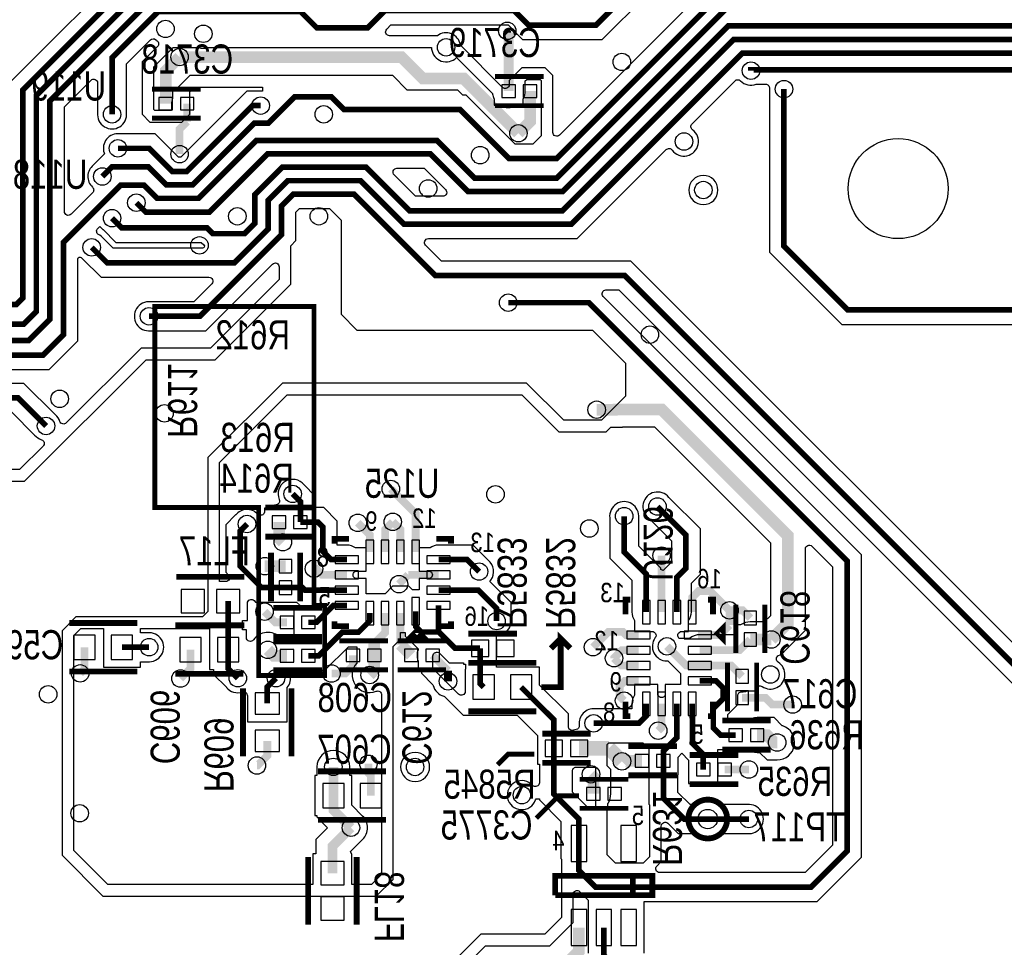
# Model space of a CAD drawing. Extents: x -394 to 5394, y -1015 to 6968.
# Tile 21 of 63: x 1723 to 2737, y 807 to 1762. Entities that reach past the tile are written whole.
import ezdxf

# ---------------------------------------------------------------- set-up
doc = ezdxf.new("R2010")
doc.units = 0
for name, color, linetype in [('BG_SILKSCREEN_BOTTOM', 132, 'CONTINUOUS'), ('ET_BOTTOM', 1, 'CONTINUOUS'), ('PG_SILKSCREEN_BOTTOM', 2, 'CONTINUOUS'), ('PIN_BOTTOM', 1, 'CONTINUOUS'), ('RD_SILKSCREEN_BOTTOM', 254, 'CONTINUOUS'), ('VC_BOTTOM', 1, 'CONTINUOUS')]:
    doc.layers.add(name, color=color, linetype=linetype)

msp = doc.modelspace()

# ---------------------------------------------------------------- linework, layer by layer
at = {"layer": 'BG_SILKSCREEN_BOTTOM'}
for points, const_width in [([(2016, 1467), (1862, 1467), (1862, 1260), (1969, 1260), (1969, 1087), (2037, 1087), (2037, 1159), (2026, 1159), (2026, 1467), (2016, 1467)], 5), ([(2260, 1075), (2280, 1075), (2280, 1125), (2290, 1115)], 6), ([(2280, 1125), (2270, 1115)], 6), ([(2253, 1006), (2226, 1006), (2215, 995)], 5), ([(2299, 963), (2278, 963), (2255, 940)], 5)]:
    msp.add_lwpolyline(points, dxfattribs=dict(at, const_width=const_width))
at = {"layer": 'ET_BOTTOM'}
msp.add_lwpolyline([(1843.8281, 1828.9002), (1711.0998, 1696.1719)], dxfattribs=at)
for points, const_width in [([(1850, 1814), (1726, 1690), (1726, 1475.8), (1719.2, 1469), (1701, 1469), (1694, 1476), (1644, 1476), (1636, 1468), (1603, 1468), (1553, 1518), (1543.9999, 1518), (1486, 1575.9999), (1486, 1684.3469), (1445.3469, 1725), (1425, 1725), (1401, 1749), (1327, 1749), (1319, 1741)], 5.8), ([(1818, 1665), (1818, 1723.3145), (1865.5855, 1770.9), (2012.1, 1770.9), (2028.9, 1754.1), (2081.1001, 1754.1), (2099.0001, 1772), (2232.0001, 1772), (2247.0001, 1757), (2316.6531, 1757), (2361.6531, 1802), (2544, 1802), (2553.8, 1811.8), (2568, 1811.8)], 5.8), ([(608, 1688), (939, 1688), (962, 1665), (1114, 1665), (1164, 1715), (1329, 1715), (1348, 1734), (1396, 1734), (1419, 1711), (1439.8307, 1711), (1472, 1678.8307), (1472, 1566.0001), (1537.0001, 1501), (1550, 1501), (1597, 1454), (1642, 1454), (1648, 1460), (1690, 1460), (1701, 1449), (1727.2, 1449), (1740, 1461.8), (1740, 1684.3469), (1855.4531, 1799.8)], 5.8), ([(1843, 1574), (1852.8288, 1564.1712), (1918.1712, 1564.1712), (1978.2982, 1624.2982), (2145.7019, 1624.2982), (2184.5001, 1585.5), (2281.9838, 1585.5), (2452.5838, 1756.1), (2852.1, 1756.1), (2857.31, 1761.31), (2922.31, 1761.31), (2953.37, 1792.37), (3362.4845, 1792.37), (3432, 1722.8545), (3432, 1557.2856), (3778.2856, 1211), (4321, 1211)], 5.8), ([(600, 1670), (932, 1670), (954, 1648), (1118, 1648), (1171, 1701), (1337, 1701), (1355.9, 1719.9), (1390.1, 1719.9), (1414, 1696), (1435.3145, 1696), (1458, 1673.3145), (1458, 1556), (1531, 1483), (1548, 1483), (1591, 1440), (1648, 1440), (1654, 1446), (1682, 1446), (1696, 1432), (1732, 1432), (1754, 1454), (1754, 1678.8307), (1859.8693, 1784.7)], 5.8), ([(2444.3145, 1788), (2275.7402, 1619.4257), (2227, 1619.4257), (2176.4257, 1670), (2057, 1670), (2044.1, 1682.9), (2005.9, 1682.9), (1979, 1656), (1964.5162, 1656), (1900.8162, 1592.3), (1874.0422, 1592.3), (1855.5134, 1610.8288), (1817.8288, 1610.8288), (1808, 1601)], 5.8), ([(2621, 1774), (2450.5162, 1774), (2275.8162, 1599.3), (2191.5, 1599.3), (2152.7018, 1638.0982), (1966.6144, 1638.0982), (1907.0162, 1578.5), (1864.5, 1578.5), (1851.1, 1591.9), (1826.5855, 1591.9), (1768, 1533.3145), (1768, 1438), (1747, 1417), (1690, 1417), (1678, 1429), (1657, 1429), (1654, 1426), (1585, 1426), (1546, 1465), (1525, 1465), (1450, 1540), (1417.6838, 1540), (1274.6838, 1683), (1202, 1683)], 5.8), ([(2225, 1751), (2226.4689, 1749.5311)], 10), ([(2225, 1751), (2225, 1749)], 8), ([(2226.4689, 1749.5311), (2226.4689, 1688.9848)], 10), ([(1818, 1558), (1828, 1548), (1916, 1548), (1921.9, 1542.1), (1954.4145, 1542.1), (1964.9, 1552.5855), (1964.9, 1582.0012), (1993.397, 1610.4982), (2079.5342, 1610.4982), (2124.3324, 1565.7), (2281.7, 1565.7), (2458, 1742), (2834, 1742), (2850.49, 1725.51), (2913.51, 1725.51), (2932.57, 1744.57), (3064.52, 1744.57), (3190.4, 1618.69)], 5.8), ([(3218.27, 1601.71), (3202.71, 1601.71), (3187.1, 1586.1), (3135.9001, 1586.1), (3037.1801, 1684.82), (2860.18, 1684.82), (2817, 1728), (2467, 1728), (2290.9, 1551.9), (2118.6162, 1551.9), (2073.818, 1596.6982), (1999.1132, 1596.6982), (1978.7, 1576.285), (1978.7, 1546.8693), (1943.9307, 1512.1), (1812.9, 1512.1), (1797, 1528)], 5.8), ([(1873.2555, 1676.0152), (1873.2555, 1709.7403), (1887.5152, 1724)], 12), ([(1887.5152, 1724), (2116, 1724), (2138, 1702), (2180, 1702), (2236.4848, 1645.5152)], 12), ([(2476, 1710), (2476, 1711), (2807.9, 1711), (2873, 1645.9), (2955.1, 1645.9), (2968, 1633)], 5.8), ([(2248.5161, 1688.9848), (2248.5161, 1657.5465), (2236.4848, 1645.5152)], 12), ([(2510, 1691), (2510, 1529.2856), (2575.7856, 1463.5), (2944.5, 1463.5), (2970.6987, 1489.6987), (3089.3013, 1489.6987), (3115, 1464), (3158, 1464)], 5.8), ([(1971, 1674), (1962.8297, 1674), (1894.9297, 1606.1), (1880.1007, 1606.1), (1856.2007, 1630), (1824, 1630)], 5.8), ([(1895.3027, 1657.5152), (1895.3027, 1676.0152)], 8), ([(1887.5152, 1624), (1887.5152, 1649.7277), (1895.3027, 1657.5152)], 8), ([(1856, 1457), (1908.3469, 1457), (1992.5, 1541.1531), (1992.5, 1570.5688), (2004.8294, 1582.8982), (2067.1018, 1582.8982), (2151, 1499), (2346, 1499), (2778.8982, 1066.1018), (3347.2706, 1066.1018), (3374, 1092.8312), (3374, 1183)], 5.8), ([(2226, 1471), (2309, 1471), (2575, 1205), (2575, 906), (2538, 869), (2316, 869), (2298.8239, 886.1761), (2298.8239, 913.9322)], 5.8), ([(1750, 1344), (1721, 1373), (1541.37, 1373), (1529.57, 1361.2), (1529.57, 1337.27)], 5.8), ([(2497.0764, 1124.0764), (2514, 1141), (2514, 1231), (2384, 1361), (2336.35, 1361), (2336.08, 1360.73), (2317.08, 1360.73)], 12), ([(2130.68, 1214.25), (2130.68, 1253.52), (2105.11, 1279.09)], 8), ([(2012, 1244.96), (2012, 1266), (2004, 1274)], 5.8), ([(2379.71, 1260.99), (2408.96, 1231.74), (2408.96, 1197.5), (2399.69, 1188.23), (2399.69, 1152.34)], 5.8), ([(1989.96, 1244.96), (1989.96, 1228.19), (1993.91, 1224.24)], 12), ([(2012, 1244.96), (2029.9, 1244.96), (2035.06, 1239.8), (2035.06, 1214.85), (2043.54, 1206.37), (2059.82, 1206.37)], 5.8), ([(2083.44, 1214.25), (2083.44, 1231.85), (2071.06, 1244.23)], 8), ([(2099.19, 1214.25), (2099.19, 1237.38), (2107.06, 1245.25)], 8), ([(2114.93, 1214.25), (2114.93, 1237.38), (2107.06, 1245.25)], 8), ([(2345.46, 1251.04), (2345.46, 1214.08), (2368.2, 1191.34), (2368.2, 1152.34)], 5.8), ([(1957, 1243), (1950, 1236), (1950, 1199.4947), (1971.9847, 1177.51), (1996.75, 1177.51)], 5.8), ([(2196, 1194), (2183.63, 1206.37), (2154.3, 1206.37)], 5.8), ([(2383.95, 1152.34), (2383.95, 1210.44)], 8), ([(1996.75, 1199.55), (1975.26, 1199.55)], 12), ([(2026, 1197), (2028.05, 1197), (2034.43, 1190.62), (2059.82, 1190.62)], 8), ([(2123.04, 1190.62), (2113.51, 1181.09)], 8), ([(2154.3, 1190.62), (2123.04, 1190.62)], 8), ([(1996.75, 1177.51), (2014.15, 1177.51), (2016.78, 1174.88), (2059.82, 1174.88)], 5.8), ([(2214, 1143), (2214, 1156), (2195.12, 1174.88), (2154.3, 1174.88)], 5.8), ([(2453.84, 1154.1), (2433.94, 1174), (2422, 1174), (2415.44, 1167.44), (2415.44, 1152.34)], 8), ([(1937.41, 1163.65), (1937.41, 1113.65)], 5.8), ([(1998.04, 1141.73), (1986.08, 1141.73), (1975.08, 1152.73)], 8), ([(2020.08, 1141.73), (2028.5, 1141.73), (2045.9, 1159.13), (2059.82, 1159.13)], 5.8), ([(2130.68, 1153.22), (2130.68, 1137.5587), (2136.48, 1131.7587), (2154.5398, 1131.7587)], 5.8), ([(2154.5398, 1131.7587), (2154.3, 1131.9985), (2154.3, 1159.13)], 5.8), ([(2453.84, 1138.84), (2453.84, 1154.1)], 8), ([(2453.84, 1154.1), (2467.3636, 1154.1), (2475.34, 1146.1236)], 8), ([(2083.44, 1151.25), (2083.44, 1143.25), (2071.7325, 1131.5425), (2055.1725, 1131.5425), (2030.86, 1107.23), (2020.08, 1107.23)], 5.8), ([(2114.93, 1118.84), (2114.93, 1151.25)], 8), ([(2313.26, 1116.09), (2329.21, 1132.04), (2343.9, 1132.04), (2347.22, 1128.72), (2360.32, 1128.72)], 8), ([(2421.35, 1128.72), (2443.72, 1128.72), (2453.84, 1138.84)], 8), ([(2197.0079, 1115), (2171.2985, 1115), (2154.5398, 1131.7587)], 5.8), ([(2423.32, 1112.97), (2464.2336, 1112.97), (2475.34, 1124.0764)], 8), ([(2475.34, 1124.0764), (2497.0764, 1124.0764)], 12), ([(1789.59, 1116.09), (1789.59, 1093.62), (1785.11, 1089.14)], 8), ([(1828.17, 1116.09), (1856.17, 1116.09)], 5.8), ([(1888.44, 1083.82), (1898.83, 1094.21), (1898.83, 1113.65)], 8), ([(1937.41, 1113.65), (1937.41, 1094.24), (1947.5, 1084.15)], 5.8), ([(1998.04, 1107.23), (1984.57, 1107.23), (1978.41, 1113.39)], 12), ([(2126.04, 1107.73), (2114.93, 1118.84)], 12), ([(2197.0079, 1115), (2197.0079, 1078.7008), (2200.7087, 1075)], 5.8), ([(2360.32, 1112.97), (2343.01, 1112.97), (2335.01, 1104.97), (2335.01, 1104.74)], 8), ([(2423.32, 1097.23), (2409.22, 1097.23), (2389.46, 1116.99)], 8), ([(2044, 1089), (2058, 1089), (2066.0364, 1097.0364), (2066.0364, 1107.73)], 8), ([(2088.0836, 1107.73), (2088.0836, 1092.2636), (2083.26, 1087.44)], 12), ([(2148.0836, 1107.73), (2164, 1091.8136)], 8), ([(2335.01, 1104.74), (2342.52, 1097.23), (2360.32, 1097.23)], 8), ([(2164, 1091.8136), (2164, 1081)], 8), ([(2423.32, 1097.23), (2455.7336, 1097.23), (2466.84, 1086.1236)], 8), ([(1977.85, 1058.15), (1977.85, 1075.13), (1986.87, 1084.15)], 5.8), ([(2345.3, 1061.13), (2340.78, 1065.65), (2340.78, 1076.26), (2346, 1081.48), (2360.32, 1081.48)], 8), ([(2239.2913, 1075), (2273.0079, 1041.2834), (2273.0079, 1012)], 5.8), ([(2460.34, 1025.6), (2444.76, 1025.6), (2437.26, 1033.1), (2437.26, 1052.9), (2447.5, 1063.14), (2447.5, 1073.97), (2439.99, 1081.48), (2423.32, 1081.48)], 5.8), ([(2466.84, 1064.0764), (2490.9236, 1064.0764), (2498, 1057), (2519, 1057)], 8), ([(2314, 1037.74), (2360.7, 1037.74), (2368.2, 1045.24), (2368.2, 1057.86)], 5.8), ([(2380.46, 1030.14), (2383.95, 1033.63), (2383.95, 1057.86)], 8), ([(2385.86, 999.1), (2385.86, 1009.01), (2399.69, 1022.84), (2399.69, 1057.86)], 5.8), ([(2415.44, 1057.86), (2415.44, 1044.19), (2415.69, 1043.94), (2415.69, 1017.62), (2415.44, 1017.37), (2415.44, 1017.26), (2426.82, 1005.88), (2426.82, 990.1)], 5.8), ([(2482.38, 1025.6), (2492.4, 1025.6), (2500, 1018), (2503, 1018)], 12), ([(1967.18, 994.24), (1967.85, 994.24), (1977.85, 1004.24), (1977.85, 1019.57)], 8), ([(2273.0079, 1012), (2273.0079, 964.9921), (2298.8239, 939.1761), (2298.8239, 913.9322)], 5.8), ([(2329.7214, 1012), (2298.9921, 1012)], 15), ([(2343.1669, 998.5545), (2329.7214, 1012)], 15), ([(2363.82, 999.1), (2343.7124, 999.1), (2343.1669, 998.5545)], 12), ([(2045.92, 963.32), (2045.92, 992.82)], 10), ([(2084.5, 963.32), (2084.5, 983.93), (2082, 986.43), (2082, 996)], 8), ([(2431.49, 939.1), (2407.2, 939.1), (2385.86, 960.44), (2385.86, 999.1)], 5.8), ([(2473.81, 990.1), (2448.86, 990.1)], 8), ([(2313.6687, 965.0777), (2313.6687, 982.7712), (2311.2198, 985.2201)], 12), ([(2045.92, 963.32), (2045.92, 948.28), (2064.01, 930.19)], 10), ([(2044.89, 883.25), (2044.89, 911.07), (2064.01, 930.19)], 10), ([(2473.84, 939.1), (2431.49, 939.1)], 5.8), ([(2298.8239, 827.3182), (2298.8239, 802.9247), (2286.2523, 790.3531)], 12), ([(2324.4144, 827.3182), (2324.4144, 798.8615), (2334.3118, 788.9641)], 5.8)]:
    msp.add_lwpolyline(points, dxfattribs=dict(at, const_width=const_width))
for points in [[(2272.0002, 1646.4146), (2272.0002, 1704.9706), (2263.9706, 1713.0002), (2240.0294, 1713.0002), (2226.9998, 1699.9706), (2226.9998, 1695.6279, -0.668177), (2220.1714, 1692.7995), (2176.8646, 1736.1062), (2176.7519, 1736.7181, 0.556764), (2152.9999, 1746.0002), (2103.7292, 1746.0002, -0.668175), (2100.9008, 1752.8286), (2105.172, 1757.0998), (2225.8282, 1757.0998), (2240.8282, 1742.0998), (2322.825, 1742.0998), (2367.825, 1787.0998), (2412.6854, 1787.0998, -0.668175), (2415.5138, 1780.2714), (2278.8286, 1643.5862, -0.668175)], [(1775.7286, 1562.1152, -0.668175), (1768.9002, 1564.9436), (1768.9002, 1672.6588), (1796.2714, 1700.03, -0.668175), (1803.0998, 1697.2016), (1803.0998, 1666.7326), (1803.088, 1666.6246, 1.114863), (1832.912, 1666.6246), (1832.9002, 1666.7326), (1832.9002, 1717.1426), (1857.4622, 1741.7047, -0.398876), (1862.9663, 1741.8496, 0.027702), (1864.2605, 1740.8087, -0.462938), (1864.7585, 1734.7293), (1848.9998, 1718.9706), (1848.9998, 1665.0294), (1857.0294, 1656.9998), (1889.9706, 1656.9998), (1898.0002, 1665.0294), (1898.0002, 1688.0294), (1902.9706, 1692.9998), (1972.8838, 1692.9998), (1972.8838, 1689.0134), (1970.8975, 1688.9998, 0.025427), (1969.3754, 1688.912), (1969.2674, 1688.9002), (1956.6578, 1688.9002), (1888.7578, 1621.0002), (1886.2726, 1621.0002), (1862.3726, 1644.9002), (1825.7326, 1644.9002), (1825.6246, 1644.912, 0.544401), (1809.7371, 1625.3552), (1810.1169, 1624.1889), (1798.6891, 1612.7612), (1798.6044, 1612.6931, 0.457085), (1797.7776, 1590.0224, -0.424683), (1797.8801, 1584.2666)], [(2209.6654, 1686.3346), (2209.7823, 1685.7348, 0.067751), (2211.2582, 1681.3927), (2211.4687, 1680.9709), (2211.4687, 1674.4846), (2217.5789, 1674.4846), (2218.0398, 1674.2214, 0.250965), (2234.0886, 1673.7879), (2234.5117, 1674), (2235, 1674), (2235.4846, 1674.4846), (2241.4691, 1674.4846), (2241.4691, 1680.9709), (2241.6796, 1681.3927, 0.116257), (2243.4691, 1688.9848), (2243.4691, 1699.4691), (2245, 1701), (2259, 1701), (2260, 1700), (2260, 1643), (2251.3259, 1634.3259), (2233.1719, 1634.3259), (2182.5976, 1684.9002), (2179.0998, 1684.9002), (2174, 1690), (2122, 1690), (2107, 1705), (1898, 1705), (1886, 1693), (1886, 1690.5154), (1880.3025, 1690.5154), (1880.3025, 1681.5933), (1880.1914, 1681.274, 0.08392), (1879.3025, 1676.0152), (1879.3025, 1669), (1862, 1669), (1861, 1670), (1861, 1714), (1881, 1734), (1906.603, 1734), (1906.9307, 1733.8823, 0.174095), (1917.0693, 1733.8823), (1917.397, 1734), (2146.8949, 1734), (2147.104, 1732.2353, 0.626348), (2172.6067, 1723.3933)], [(2130.5043, 1580.6002), (2108.5349, 1602.5696, -0.668175), (2111.3633, 1609.398), (2139.53, 1609.398), (2161.4994, 1587.4286, -0.668175), (2158.671, 1580.6002)], [(2442.0002, 1587, 1), (2411.9998, 1587, 1)], [(1911.0993, 1527.0002), (1819.0719, 1527.0002), (1808.7587, 1537.3133, 0.10077), (1804.181, 1541.1696, -0.500752), (1803.2675, 1547.5099), (1805.2928, 1549.5353), (1806.7487, 1548.0794), (1806.7878, 1548.0354, 0.041865), (1808.6044, 1546.3069), (1808.6891, 1546.2388), (1821.8281, 1533.0998), (1909.8281, 1533.0998), (1912.5135, 1530.4144, -0.668179)], [(2293.1139, 1030.5931, -0.50703), (2287.9081, 1034.4071), (2287.9081, 1047.4553), (2258.2915, 1077.0719), (2258.2915, 1095.5002), (2214.0081, 1095.5002), (2214.0081, 1127.895), (2215.7719, 1128.1048, 0.411322), (2228.912, 1144.6246), (2228.9002, 1144.7326), (2228.9002, 1162.1719), (2207.1971, 1183.875), (2208.187, 1185.2546, 0.398357), (2205.3956, 1205.6931), (2205.3109, 1205.7612), (2189.8019, 1221.2702), (2154.3, 1221.2702, 0.159967), (2145.4676, 1218.3702), (2134.2998, 1218.3702), (2134.2998, 1194.3698), (2145.4676, 1194.3698, 0.01208), (2146.0575, 1193.9572, -0.53635), (2146.0575, 1187.2928, 0.01208), (2145.4676, 1186.8802), (2134.2998, 1186.8802), (2134.2998, 1175.2202), (2127.3006, 1175.2202), (2123.6806, 1178.8402), (2106.7394, 1178.8402), (2099.1494, 1171.2502), (2079.8202, 1171.2502), (2079.8202, 1186.8802), (2068.6524, 1186.8802, 0.01208), (2068.0625, 1187.2928, -0.53635), (2068.0625, 1193.9572, 0.01208), (2068.6524, 1194.3698), (2079.8202, 1194.3698), (2079.8202, 1218.3702), (2068.6524, 1218.3702, 0.159967), (2059.82, 1221.2702), (2049.9602, 1221.2702), (2049.9602, 1245.9719), (2036.0719, 1259.8602), (2026.9002, 1259.8602), (2026.9002, 1272.1719), (2015.7612, 1283.3109), (2015.6931, 1283.3956, 0.868322), (1990.1574, 1268.2218, -0.485137), (1987.1013, 1262.7317, 0.110725), (1979.7875, 1259.8102), (1979.2766, 1259.4602), (1974.9598, 1259.4602), (1974.9598, 1254.9262), (1974.6598, 1254.4422, 0.007919), (1974.3672, 1253.9529, -0.504332), (1967.9755, 1253.2247, 0.457022), (1945.3069, 1252.3956), (1945.2388, 1252.3109), (1935.0998, 1242.1719), (1935.0998, 1193.3228), (1937.944, 1190.4786, -0.668175), (1935.1156, 1183.6502), (1928.7602, 1183.6502), (1928.7602, 1306.5194), (1998.3806, 1376.1398), (2239.8894, 1376.1398), (2278.1394, 1337.8898), (2326.9806, 1337.8898), (2331.8206, 1342.7298), (2343.5359, 1342.7298), (2343.8059, 1342.9998), (2376.5441, 1342.9998), (2495.9998, 1223.5441), (2495.9998, 1148.4559), (2489.6205, 1142.0766), (2475.34, 1142.0766, 0.139599), (2465.8578, 1139.3766), (2465.3738, 1139.0766), (2460.8398, 1139.0766), (2460.8398, 1134.7598), (2460.4898, 1134.2489, 0.072897), (2458.1952, 1129.5593), (2457.6061, 1128.9702), (2423.32, 1128.9702, 0.182674), (2412.7369, 1124.9702), (2402.1613, 1124.9702, 0.01981), (2401.4898, 1125.9504, -0.616895), (2404.6978, 1132.3398), (2411.6902, 1132.3398), (2411.6902, 1143.5076, 0.159967), (2414.5902, 1152.34), (2414.5902, 1182.0581), (2423.8602, 1191.3281), (2423.8602, 1237.9119), (2391.4712, 1270.3009), (2391.4031, 1270.3856, 1.118809), (2370.3967, 1249.2313), (2394.0598, 1225.5681), (2394.0598, 1203.6719), (2385.5694, 1195.1815), (2383.1002, 1196.2043), (2383.1002, 1197.5119), (2360.3602, 1220.2519), (2360.3602, 1249.3074), (2360.372, 1249.4154, 1.114863), (2330.548, 1249.4154), (2330.5598, 1249.3074), (2330.5598, 1207.9081), (2353.2998, 1185.1681), (2353.2998, 1152.34, 0.159967), (2356.1998, 1143.5076), (2356.1998, 1132.3398), (2374.2222, 1132.3398, -0.616895), (2377.4302, 1125.9504, 0.617489), (2389.4859, 1101.9898), (2390.3163, 1101.9913), (2403.3198, 1088.9878), (2403.3198, 1077.8602), (2387.6898, 1077.8602), (2387.6898, 1066.6924, 0.01208), (2387.2772, 1066.1025, -0.53635), (2380.6128, 1066.1025, 0.01208), (2380.2002, 1066.6924), (2380.2002, 1077.8602), (2356.1998, 1077.8602), (2356.1998, 1066.6924, 0.159967), (2353.2998, 1057.86), (2353.2998, 1052.6402), (2315.7326, 1052.6402), (2315.6246, 1052.652, 0.487396), (2299.1358, 1035.725, -0.405886), (2295.8222, 1031.2408, 0.035746)], [(1581.2202, 1242.8223, -0.527545), (1574.7304, 1244.04, 0.027449), (1573.9861, 1245.5078, -0.577539), (1577.449, 1251.5098), (1578.6819, 1251.5098), (1592.2719, 1265.0998), (1602.2674, 1265.0998), (1602.3754, 1265.088, 0.747691), (1613.4556, 1291.6446, -0.706227), (1615.9771, 1298.7498), (1631.8219, 1298.7498), (1671.3133, 1338.2413, 0.287126), (1676.6468, 1353.2367, -0.479448), (1680.5526, 1358.0998), (1714.8281, 1358.0998), (1738.2413, 1334.6867, 0.147045), (1745.3251, 1329.7469, -0.559111), (1746.9069, 1323.1177), (1722.7894, 1299.0002), (1657.0294, 1299.0002), (1618.9998, 1260.9706), (1618.9998, 1254.6046, -0.6807), (1612.0757, 1251.8752, 0.458854), (1589.3513, 1250.9533)], [(2381.9575, 883.9002, -0.668177), (2379.1291, 890.7286), (2383.641, 895.2406), (2383.641, 931.9301, -0.668175), (2390.4694, 934.7585), (2401.0281, 924.1998), (2421.3909, 924.1998, 0.30696), (2441.5891, 924.1998), (2472.1074, 924.1998), (2472.2154, 924.188, 1.114863), (2472.2154, 954.012), (2472.1074, 954.0002), (2441.5891, 954.0002, 0.298383), (2421.8641, 954.3102), (2421.3743, 954.0002), (2413.3719, 954.0002), (2400.7602, 966.6119), (2400.7602, 984.5998), (2400.8602, 984.5998), (2400.8602, 1002.9381), (2404.775, 1006.8529), (2411.8198, 999.8081), (2411.8198, 975.5998), (2423.3837, 975.5998), (2423.5974, 975.5525, 0.109435), (2430.0426, 975.5525), (2430.2563, 975.5998), (2441.8202, 975.5998), (2441.8202, 1004.6002), (2441.7202, 1004.6002), (2441.7202, 1010.6998), (2460.34, 1010.6998, 0.054555), (2463.5626, 1011.0525), (2463.7763, 1011.0998), (2471.7146, 1011.0998, 0.159887), (2482.38, 1007.5998), (2484.9441, 1007.5998), (2492.5441, 999.9998), (2503, 999.9998, 0.851277), (2508.6734, 1035.0827), (2508.2242, 1035.2319), (2499.8559, 1043.6002), (2482.38, 1043.6002, 0.159887), (2471.7146, 1040.1002), (2463.7763, 1040.1002), (2463.5626, 1040.1475, 0.054555), (2460.34, 1040.5002), (2452.1602, 1040.5002), (2452.1602, 1046.7281), (2462.4002, 1056.9681), (2462.4002, 1066.1282, -0.420676), (2466.4882, 1070.1273, 0.089459), (2472.0988, 1071.0123), (2472.4181, 1071.1234), (2481.3402, 1071.1234), (2481.3402, 1072.2718, -0.601614), (2487.5843, 1075.583, 1.015362), (2504.0331, 1100.6679, -0.596057), (2504.5209, 1107.6878, 0.089996), (2509.8045, 1111.3483), (2532.0002, 1133.5441), (2532.0002, 1217.2709, -0.668175), (2538.8286, 1220.0993), (2560.0998, 1198.8281), (2560.0998, 912.1719), (2531.8281, 883.9002)], [(1956.4102, 1126.0397), (1956.4102, 1134.1502), (1952.3102, 1134.1502), (1952.3102, 1143.6498), (1957.4102, 1143.6498), (1957.4102, 1161.3556, -0.668175), (1964.2386, 1164.184), (1965.8128, 1162.6098), (1982.2498, 1162.6098), (1982.2498, 1162.5098), (2008.0781, 1162.5098), (2010.9435, 1159.6444, -0.668179), (2009.5293, 1156.2302), (2005.0798, 1156.2302), (2005.0798, 1129.0192, -0.455425), (2000.5271, 1125.0575, 0.034668), (1998.04, 1125.2302), (1992.0259, 1125.2302), (1991.1381, 1126.1181, 0.465785), (1963.6829, 1123.7398, -0.732573)], [(1813.4806, 871.6902), (1778.4602, 906.7106), (1778.4602, 1128.0194), (1785.7806, 1135.3398), (1809.1698, 1135.3398), (1809.1698, 1095.5898), (1847.1702, 1095.5898), (1847.1702, 1101.1898), (1854.4374, 1101.1898), (1854.5454, 1101.178, 1.114863), (1854.5454, 1131.002), (1854.4374, 1130.9902), (1847.1702, 1130.9902), (1847.1702, 1135.3398), (1918.4098, 1135.3398), (1918.4098, 1093.1498), (1922.5098, 1093.1498), (1922.5098, 1088.0681), (1935.7388, 1074.8391), (1935.8069, 1074.7544, 0.311222), (1952.1183, 1069.8784, -0.509151), (1957.3498, 1066.0727), (1957.3498, 1039.1498), (1998.3502, 1039.1498), (1998.3502, 1074.4954, 0.235712), (2001.4864, 1087.5217, -0.400683), (2002.8957, 1089.8971, 0.090505), (2008.7054, 1092.7298), (2016.6437, 1092.7298), (2016.8574, 1092.6825, 0.054555), (2020.08, 1092.3298), (2037.0319, 1092.3298), (2061.3444, 1116.6423), (2070.0834, 1116.6423), (2070.0834, 1099.7031, 0.801339), (2089.9689, 1070.7368, -0.53106), (2095.4598, 1067.025), (2095.4598, 881.9606), (2085.1894, 871.6902), (2064.8902, 871.6902), (2064.8902, 903.2502), (2064.6041, 903.2502), (2063.5813, 905.7194), (2076.031, 918.169, 0.414214), (2076.031, 942.211), (2064.9202, 953.3217), (2064.9202, 983.8202), (2062.9202, 983.8202), (2062.9202, 992.82, 1), (2028.9198, 992.82), (2028.9198, 983.8202), (2026.9198, 983.8202), (2026.9198, 942.8198), (2028.9198, 942.8198), (2028.9198, 941.2383), (2039.9681, 930.19), (2027.8898, 918.1117), (2027.8898, 903.2502), (2024.8898, 903.2502), (2024.8898, 871.6902)], [(2181.7085, 1070.6292, -0.668177), (2174.8801, 1067.8008), (2148.5102, 1094.1706), (2148.5102, 1107.0594, -0.668175), (2155.3386, 1109.8878), (2165.1266, 1100.0998), (2180.0077, 1100.0998), (2180.0077, 1098.4998), (2182.1077, 1098.4998), (2182.1077, 1093.5002), (2181.7085, 1093.5002)], [(2331.6689, 990.2271), (2327.8872, 994.0088), (2327.8872, 1015.9153), (2329.554, 1017.5821), (2364.6958, 1017.5821), (2370.8598, 1011.4181), (2370.8598, 984.5998), (2370.9598, 984.5998), (2370.9598, 954.2681), (2371.6408, 953.5871), (2371.6408, 900.2112), (2364.9736, 893.544), (2336.499, 893.544), (2327.8872, 902.1558), (2327.8872, 950.5775), (2328.6689, 950.5775), (2328.6689, 955.1115), (2328.9689, 955.5955, 0.139598), (2331.6689, 965.0776)], [(2145.0802, 992.73, 1), (2115.0798, 992.73, 1)], [(2309.0586, 950.0135), (2292.2202, 966.8519), (2292.2202, 988.6639, -0.449277), (2296.692, 992.6359, 0.029566), (2298.9921, 992.4998), (2315.887, 992.4998), (2315.887, 952.8419, -0.668175)]]:
    msp.add_lwpolyline(points, format="xyb", close=True, dxfattribs=at)
for points, format in [([(2785.0701, 1081.002), (2352.1719, 1513.9002), (2157.1719, 1513.9002), (2140.9007, 1530.1714, -0.668175), (2143.7291, 1536.9998), (2297.0719, 1536.9998), (2388.7717, 1628.6996, -0.461773), (2394.8421, 1628.2141, 1.17388), (2415.7859, 1649.1579, -0.461773), (2415.3004, 1655.2283), (2459.6015, 1699.5295, -0.417175), (2465.2868, 1699.5008, 0.297648), (2481.3081, 1695.9704), (2481.6501, 1696.0998), (2491.0317, 1696.0998, -0.431276), (2495.025, 1691.8683, 0.041633), (2495.088, 1689.3754), (2495.0998, 1689.2674), (2495.0998, 1523.1137), (2569.6137, 1448.5998), (2945.8709, 1448.5998, -0.668175)], "xyb"), ([(1662, 1287), (1727.76, 1287), (1853, 1412.24), (1924.24, 1412.24), (2002, 1490), (2002, 1529.581), (2007.4002, 1534.9812), (2007.4002, 1564.3969), (2011.0013, 1567.998), (2042.002, 1567.998), (2054, 1556), (2054, 1459), (2070.21, 1442.79), (2312.81, 1442.79), (2346.76, 1408.84), (2346.76, 1374.64), (2322.01, 1349.89), (2283.11, 1349.89), (2244.86, 1388.14), (1993.41, 1388.14), (1916.76, 1311.49), (1916.76, 1152.84), (1911.26, 1147.34), (1780.81, 1147.34), (1766.46, 1132.99), (1766.46, 901.74), (1808.51, 859.69), (2090.16, 859.69), (2107.46, 876.99), (2107.46, 1116.8323), (2115.1902, 1124.5625), (2115.1902, 1131.2198), (2119.96, 1131.2198), (2119.96, 1127.54), (2133.0834, 1114.4166), (2133.0834, 1113.2978, 0.174313), (2132.9723, 1102.4712), (2133.0834, 1102.1519), (2133.0834, 1093.2298), (2136.51, 1093.2298), (2136.51, 1089.2), (2148.429, 1077.281), (2148.569, 1076.7701, 0.264872), (2159.7701, 1065.569), (2160.281, 1065.429), (2179.72, 1045.99), (2235.31, 1045.99), (2256.0077, 1025.2923), (2256.0077, 995.4998), (2258.1077, 995.4998), (2258.1077, 976.5452, -0.684623), (2251.1545, 973.8473, 3.612767), (2254.2221, 958.7293), (2254.6936, 960.0626), (2258.1077, 960.0626), (2258.1077, 958.8202), (2280.22, 936.7079), (2280.22, 898.33), (2280.81, 897.74), (2280.81, 837.64), (2263.76, 820.59), (2197.66, 820.59), (2123.46, 746.39)], "xyb"), ([(1697.0002, 1402.0998), (1753.1719, 1402.0998), (1782.9002, 1431.8281), (1782.9002, 1516.0584, -0.670566), (1786.3237, 1517.4633, 0.028782), (1787.6044, 1516.3069), (1787.6891, 1516.2388), (1806.7281, 1497.1998), (1917.8178, 1497.1998, -0.668175), (1920.6462, 1490.3714), (1902.175, 1471.9002), (1857.7326, 1471.9002), (1857.6246, 1471.912, 1.114863), (1857.6246, 1442.088), (1857.7326, 1442.0998), (1914.5188, 1442.0998), (1983.1714, 1510.7524, -0.668175), (1989.9998, 1507.924), (1989.9998, 1494.9706), (1919.2694, 1424.2402), (1848.0294, 1424.2402), (1770.8823, 1347.0931, -0.559111), (1764.2531, 1348.6749, 0.145254), (1759.3956, 1355.6931), (1759.3109, 1355.7612), (1727.1719, 1387.9002), (1697.0002, 1387.9002)], "xyb"), ([(2366.0051, 800.818), (2366.0051, 854.0998), (2544.1719, 854.0998), (2589.9002, 899.8281), (2589.9002, 1211.1719), (2323.8007, 1477.2714, -0.668175), (2326.6291, 1484.0998), (2339.8281, 1484.0998), (2772.7263, 1051.2016)], "xyb"), ([(2099.19, 1151.25, 8, 8, 0), (2099.19, 1131.19, 8, 8, 0), (2088.0836, 1120.0836, 12, 12, 0), (2088.0836, 1107.73, 12, 12, 0)], "xyseb"), ([(2128.4306, 734.3898), (2202.6306, 808.5898), (2268.7306, 808.5898), (2292.8102, 832.6694), (2292.8102, 861.4609, -0.668175), (2299.6386, 864.2893), (2308.4142, 855.5137), (2308.4142, 800.818)], "xyb")]:
    msp.add_lwpolyline(points, format=format, dxfattribs=at)
at = {"layer": 'PG_SILKSCREEN_BOTTOM'}
for points, const_width in [([(2262.4925, 1703.9848), (2212.4925, 1703.9848)], 5), ([(1859.2791, 1691.0152), (1909.2791, 1691.0152)], 5), ([(2262.4925, 1673.9848), (2212.4925, 1673.9848)], 5), ([(1859.2791, 1661.0152), (1909.2791, 1661.0152)], 5), ([(1975.98, 1259.96), (2025.98, 1259.96)], 6), ([(1975.98, 1229.96), (2025.98, 1229.96)], 6), ([(2047.06, 1222.75), (2047.06, 1227.75), (2062.06, 1227.75)], 6), ([(2167.06, 1222.75), (2167.06, 1227.75), (2152.06, 1227.75)], 6), ([(1981.75, 1213.53), (1981.75, 1163.53)], 6), ([(2011.75, 1213.53), (2011.75, 1163.53)], 6), ([(1954.3, 1188.65), (1884.3, 1188.65)], 6), ([(2351.82, 1165.1), (2346.82, 1165.1), (2346.82, 1150.1)], 6), ([(2436.82, 1150.1), (2436.82, 1165.1), (2431.82, 1165.1)], 6), ([(1984.06, 1156.73), (2034.06, 1156.73)], 6), ([(2460.34, 1160.1), (2460.34, 1110.1)], 5), ([(2490.34, 1160.1), (2490.34, 1110.1)], 5), ([(1773.88, 1141.09), (1843.88, 1141.09)], 6), ([(1883.12, 1138.65), (1953.12, 1138.65)], 6), ([(1954.3, 1138.65), (1884.3, 1138.65)], 6), ([(2047.06, 1142.75), (2047.06, 1137.75), (2062.06, 1137.75)], 6), ([(2137.06, 1127.75), (2127.06, 1127.75), (2132.06, 1132.75), (2137.06, 1127.75)], 6), ([(2152.06, 1137.75), (2167.06, 1137.75), (2167.06, 1142.75)], 6), ([(2446.82, 1135.1), (2446.82, 1125.1), (2441.82, 1130.1), (2446.82, 1135.1)], 6), ([(1984.06, 1126.73), (2034.06, 1126.73)], 6), ([(2185, 1130), (2235, 1130)], 6), ([(2034.06, 1122.23), (1984.06, 1122.23)], 6), ([(2052.06, 1122.73), (2102.06, 1122.73)], 5), ([(2162.06, 1122.73), (2112.06, 1122.73)], 5), ([(2034.06, 1092.23), (1984.06, 1092.23)], 6), ([(2052.06, 1092.73), (2102.06, 1092.73)], 5), ([(2162.06, 1092.73), (2112.06, 1092.73)], 5), ([(2255, 1100), (2185, 1100)], 6), ([(2185, 1100), (2235, 1100)], 6), ([(2451.84, 1050.1), (2451.84, 1100.1)], 5), ([(2481.84, 1050.1), (2481.84, 1100.1)], 5), ([(1773.88, 1091.09), (1843.88, 1091.09)], 6), ([(1883.12, 1088.65), (1953.12, 1088.65)], 6), ([(1952.85, 1003.86), (1952.85, 1073.86)], 6), ([(2002.85, 1003.86), (2002.85, 1073.86)], 6), ([(2351.82, 1045.1), (2346.82, 1045.1), (2346.82, 1060.1)], 6), ([(2431.82, 1045.1), (2436.82, 1045.1), (2436.82, 1060.1)], 6), ([(2255, 1050), (2185, 1050)], 6), ([(2446.36, 1040.6), (2496.36, 1040.6)], 6), ([(2311, 1027), (2261, 1027)], 6), ([(2349.84, 1014.1), (2399.84, 1014.1)], 6), ([(2462.84, 1005.1), (2412.84, 1005.1)], 6), ([(2446.36, 1010.6), (2496.36, 1010.6)], 6), ([(2311, 997), (2261, 997)], 6), ([(2100.21, 988.32), (2030.21, 988.32)], 6), ([(2349.84, 984.1), (2399.84, 984.1)], 6), ([(2299.6923, 980.0777), (2349.6923, 980.0777)], 5), ([(2462.84, 975.1), (2412.84, 975.1)], 6), ([(2299.6923, 950.0777), (2349.6923, 950.0777)], 5), ([(2100.21, 938.32), (2030.21, 938.32)], 6), ([(2019.89, 900.14), (2019.89, 830.14)], 6), ([(2069.89, 900.14), (2069.89, 830.14)], 6), ([(2274.4144, 860.6252), (2274.4144, 880.6252), (2374.4144, 880.6252), (2374.4144, 860.6252), (2354.4144, 860.6252), (2354.4144, 880.6252)], 6), ([(2354.4144, 880.6252), (2354.4144, 860.6252), (2274.4144, 860.6252)], 6)]:
    msp.add_lwpolyline(points, dxfattribs=dict(at, const_width=const_width))
at = {"layer": 'PG_SILKSCREEN_BOTTOM', "const_width": 6}
msp.add_lwpolyline([(2451.49, 939.1, 1), (2411.49, 939.1, 1), (2451.49, 939.1)], format="xyb", dxfattribs=at)
at = {"layer": 'PIN_BOTTOM'}
for points in [[(2233.4689, 1682.4848), (2233.4689, 1695.4848), (2219.4689, 1695.4848), (2219.4689, 1682.4848)], [(2255.5161, 1682.4848), (2255.5161, 1695.4848), (2241.5161, 1695.4848), (2241.5161, 1682.4848)], [(1866.2555, 1682.5152), (1866.2555, 1669.5152), (1880.2555, 1669.5152), (1880.2555, 1682.5152)], [(1888.3027, 1682.5152), (1888.3027, 1669.5152), (1902.3027, 1669.5152), (1902.3027, 1682.5152)], [(1982.96, 1251.46), (1982.96, 1238.46), (1996.96, 1238.46), (1996.96, 1251.46)], [(2005, 1251.46), (2005, 1238.46), (2019, 1238.46), (2019, 1251.46)], [(2079.44, 1202.25), (2087.44, 1202.25), (2087.44, 1226.25), (2079.44, 1226.25)], [(2095.19, 1202.25), (2103.19, 1202.25), (2103.19, 1226.25), (2095.19, 1226.25)], [(2110.93, 1202.25), (2118.93, 1202.25), (2118.93, 1226.25), (2110.93, 1226.25)], [(2126.68, 1202.25), (2134.68, 1202.25), (2134.68, 1226.25), (2126.68, 1226.25)], [(2047.82, 1210.37), (2047.82, 1202.37), (2071.82, 1202.37), (2071.82, 1210.37)], [(2142.3, 1210.37), (2142.3, 1202.37), (2166.3, 1202.37), (2166.3, 1210.37)], [(2003.25, 1206.55), (1990.25, 1206.55), (1990.25, 1192.55), (2003.25, 1192.55)], [(2047.82, 1194.62), (2047.82, 1186.62), (2071.82, 1186.62), (2071.82, 1194.62)], [(2142.3, 1194.62), (2142.3, 1186.62), (2166.3, 1186.62), (2166.3, 1194.62)], [(2003.25, 1184.51), (1990.25, 1184.51), (1990.25, 1170.51), (2003.25, 1170.51)], [(2047.82, 1178.88), (2047.82, 1170.88), (2071.82, 1170.88), (2071.82, 1178.88)], [(2142.3, 1178.88), (2142.3, 1170.88), (2166.3, 1170.88), (2166.3, 1178.88)], [(1913.19, 1151.65), (1913.19, 1175.65), (1889.19, 1175.65), (1889.19, 1151.65)], [(1949.41, 1151.65), (1949.41, 1175.65), (1925.41, 1175.65), (1925.41, 1151.65)], [(2126.68, 1139.22), (2134.68, 1139.22), (2134.68, 1167.22), (2126.68, 1167.22)], [(2047.82, 1163.13), (2047.82, 1155.13), (2071.82, 1155.13), (2071.82, 1163.13)], [(2079.44, 1139.25), (2087.44, 1139.25), (2087.44, 1163.25), (2079.44, 1163.25)], [(2095.19, 1139.25), (2103.19, 1139.25), (2103.19, 1163.25), (2095.19, 1163.25)], [(2110.93, 1139.25), (2118.93, 1139.25), (2118.93, 1163.25), (2110.93, 1163.25)], [(2142.3, 1163.13), (2142.3, 1155.13), (2166.3, 1155.13), (2166.3, 1163.13)], [(2364.2, 1140.34), (2372.2, 1140.34), (2372.2, 1164.34), (2364.2, 1164.34)], [(2379.95, 1140.34), (2387.95, 1140.34), (2387.95, 1164.34), (2379.95, 1164.34)], [(2395.69, 1140.34), (2403.69, 1140.34), (2403.69, 1164.34), (2395.69, 1164.34)], [(2411.44, 1140.34), (2419.44, 1140.34), (2419.44, 1164.34), (2411.44, 1164.34)], [(1991.04, 1148.23), (1991.04, 1135.23), (2005.04, 1135.23), (2005.04, 1148.23)], [(2013.08, 1148.23), (2013.08, 1135.23), (2027.08, 1135.23), (2027.08, 1148.23)], [(2481.84, 1153.1236), (2468.84, 1153.1236), (2468.84, 1139.1236), (2481.84, 1139.1236)], [(1778.59, 1128.59), (1778.59, 1103.59), (1800.59, 1103.59), (1800.59, 1128.59)], [(1817.17, 1128.59), (1817.17, 1103.59), (1839.17, 1103.59), (1839.17, 1128.59)], [(1887.83, 1126.15), (1887.83, 1101.15), (1909.83, 1101.15), (1909.83, 1126.15)], [(1926.41, 1126.15), (1926.41, 1101.15), (1948.41, 1101.15), (1948.41, 1126.15)], [(2372.32, 1124.72), (2372.32, 1132.72), (2348.32, 1132.72), (2348.32, 1124.72)], [(2435.35, 1124.72), (2435.35, 1132.72), (2407.35, 1132.72), (2407.35, 1124.72)], [(2481.84, 1131.0764), (2468.84, 1131.0764), (2468.84, 1117.0764), (2481.84, 1117.0764)], [(2188.0079, 1123.5), (2188.0079, 1106.5), (2206.0079, 1106.5), (2206.0079, 1123.5)], [(2213.9921, 1123.5), (2213.9921, 1106.5), (2231.9921, 1106.5), (2231.9921, 1123.5)], [(2372.32, 1108.97), (2372.32, 1116.97), (2348.32, 1116.97), (2348.32, 1108.97)], [(2435.32, 1108.97), (2435.32, 1116.97), (2411.32, 1116.97), (2411.32, 1108.97)], [(2005.04, 1100.73), (2005.04, 1113.73), (1991.04, 1113.73), (1991.04, 1100.73)], [(2027.08, 1100.73), (2027.08, 1113.73), (2013.08, 1113.73), (2013.08, 1100.73)], [(2059.0364, 1114.23), (2059.0364, 1101.23), (2073.0364, 1101.23), (2073.0364, 1114.23)], [(2081.0836, 1114.23), (2081.0836, 1101.23), (2095.0836, 1101.23), (2095.0836, 1114.23)], [(2133.0364, 1101.23), (2133.0364, 1114.23), (2119.0364, 1114.23), (2119.0364, 1101.23)], [(2155.0836, 1101.23), (2155.0836, 1114.23), (2141.0836, 1114.23), (2141.0836, 1101.23)], [(2372.32, 1093.23), (2372.32, 1101.23), (2348.32, 1101.23), (2348.32, 1093.23)], [(2435.32, 1093.23), (2435.32, 1101.23), (2411.32, 1101.23), (2411.32, 1093.23)], [(2211.7087, 1062.5), (2211.7087, 1087.5), (2189.7087, 1087.5), (2189.7087, 1062.5)], [(2250.2913, 1062.5), (2250.2913, 1087.5), (2228.2913, 1087.5), (2228.2913, 1062.5)], [(2372.32, 1077.48), (2372.32, 1085.48), (2348.32, 1085.48), (2348.32, 1077.48)], [(2435.32, 1077.48), (2435.32, 1085.48), (2411.32, 1085.48), (2411.32, 1077.48)], [(2460.34, 1079.1236), (2473.34, 1079.1236), (2473.34, 1093.1236), (2460.34, 1093.1236)], [(1965.35, 1047.15), (1990.35, 1047.15), (1990.35, 1069.15), (1965.35, 1069.15)], [(2364.2, 1045.86), (2372.2, 1045.86), (2372.2, 1069.86), (2364.2, 1069.86)], [(2379.95, 1045.86), (2387.95, 1045.86), (2387.95, 1069.86), (2379.95, 1069.86)], [(2395.69, 1045.86), (2403.69, 1045.86), (2403.69, 1069.86), (2395.69, 1069.86)], [(2411.44, 1045.86), (2419.44, 1045.86), (2419.44, 1069.86), (2411.44, 1069.86)], [(2460.34, 1057.0764), (2473.34, 1057.0764), (2473.34, 1071.0764), (2460.34, 1071.0764)], [(1965.35, 1008.57), (1990.35, 1008.57), (1990.35, 1030.57), (1965.35, 1030.57)], [(2453.34, 1032.1), (2453.34, 1019.1), (2467.34, 1019.1), (2467.34, 1032.1)], [(2475.38, 1032.1), (2475.38, 1019.1), (2489.38, 1019.1), (2489.38, 1032.1)], [(2282.0079, 1003.5), (2282.0079, 1020.5), (2264.0079, 1020.5), (2264.0079, 1003.5)], [(2307.9921, 1003.5), (2307.9921, 1020.5), (2289.9921, 1020.5), (2289.9921, 1003.5)], [(2356.82, 1005.6), (2356.82, 992.6), (2370.82, 992.6), (2370.82, 1005.6)], [(2378.86, 1005.6), (2378.86, 992.6), (2392.86, 992.6), (2392.86, 1005.6)], [(2433.82, 983.6), (2433.82, 996.6), (2419.82, 996.6), (2419.82, 983.6)], [(2455.86, 983.6), (2455.86, 996.6), (2441.86, 996.6), (2441.86, 983.6)], [(2056.92, 950.82), (2056.92, 975.82), (2034.92, 975.82), (2034.92, 950.82)], [(2095.5, 950.82), (2095.5, 975.82), (2073.5, 975.82), (2073.5, 950.82)], [(2306.6687, 971.5777), (2306.6687, 958.5777), (2320.6687, 958.5777), (2320.6687, 971.5777)], [(2328.7159, 971.5777), (2328.7159, 958.5777), (2342.7159, 958.5777), (2342.7159, 971.5777)], [(2290.8239, 895.4322), (2306.8239, 895.4322), (2306.8239, 932.4322), (2290.8239, 932.4322)], [(2342.0049, 895.4322), (2358.0049, 895.4322), (2358.0049, 932.4322), (2342.0049, 932.4322)], [(2056.89, 895.25), (2032.89, 895.25), (2032.89, 871.25), (2056.89, 871.25)], [(2056.89, 859.03), (2032.89, 859.03), (2032.89, 835.03), (2056.89, 835.03)], [(2290.8239, 808.8182), (2306.8239, 808.8182), (2306.8239, 845.8182), (2290.8239, 845.8182)], [(2316.4144, 808.8182), (2332.4144, 808.8182), (2332.4144, 845.8182), (2316.4144, 845.8182)], [(2342.0049, 808.8182), (2358.0049, 808.8182), (2358.0049, 845.8182), (2342.0049, 845.8182)]]:
    msp.add_lwpolyline(points, close=True, dxfattribs=at)
for centre, radius in [((2627.55, 1588.47), 51.5), ((2431.49, 939.1), 10)]:
    msp.add_circle(centre, radius, dxfattribs=at)
at = {"layer": 'VC_BOTTOM'}
for centre in [(1873, 1753), (1912, 1748), (2225, 1751), (2162, 1734), (1887.5152, 1724), (2343, 1719), (2476, 1710), (2510, 1691), (1818, 1665), (1971, 1674), (2036, 1665), (2236.4848, 1645.5152), (2407, 1637), (1824, 1630), (1887.5152, 1624), (2197.1148, 1623), (1808, 1601), (2143.56, 1588.64), (2427, 1587), (1843, 1574), (1818, 1558), (1947, 1560), (2031, 1560), (1797, 1528), (1908, 1530), (2226, 1471), (1856, 1457), (2371.92, 1438.08), (1764, 1372), (2317.08, 1360.73), (1872, 1357), (1750, 1344), (2105.11, 1279.09), (2004, 1274), (2212.86, 1273.57), (2379.71, 1260.99), (2345.46, 1251.04), (1957, 1243), (2071.06, 1244.23), (2107.06, 1245.25), (2309.51, 1238.44), (1993.91, 1224.24), (2383.95, 1210.44), (1975.26, 1199.55), (2026, 1197), (2196, 1194), (2113.51, 1181.09), (1975.08, 1152.73), (2453.84, 1154.1), (2214, 1143), (2389.46, 1116.99), (2497.0764, 1124.0764), (1856.17, 1116.09), (1978.41, 1113.39), (2313.26, 1116.09), (2335.01, 1104.74), (1785.11, 1089.14), (2044, 1089), (2083.26, 1087.44), (2496, 1088), (1888.44, 1083.82), (1947.5, 1084.15), (1986.87, 1084.15), (2164, 1081), (1752.15, 1067.59), (2345.3, 1061.13), (2519, 1057), (2314, 1037.74), (2380.46, 1030.14), (2503, 1018), (2082, 996), (2343.1669, 998.5545), (1967.18, 994.24), (2045.92, 992.82), (2130.08, 992.73), (2311.2198, 985.2201), (2473.81, 990.1), (2240.08, 963.73), (1784.64, 945.07), (2473.84, 939.1), (2064.01, 930.19)]:
    msp.add_circle(centre, 9, dxfattribs=at)

# ---------------------------------------------------------------- texts
at = {"layer": 'PG_SILKSCREEN_BOTTOM', "text_generation_flag": 2, "width": 0.85}
for s, p in [('12', (2152.29, 1239.06)), ('9', (2091.29, 1236.06)), ('13', (2212.29, 1214.06)), ('8', (2041.29, 1199.06)), ('16', (2445.92, 1176.79)), ('5', (2043.29, 1158.06)), ('13', (2346.13, 1162.44)), ('16', (2206.29, 1138.06)), ('12', (2340.05, 1112.93)), ('9', (2343, 1070.45)), ('8', (2336.23, 1039.12)), ('5', (2427.28, 1016.59)), ('5', (2366, 933)), ('4', (2284, 907))]:
    msp.add_text(s, height=20, dxfattribs=at).set_placement(p)
at = {"layer": 'RD_SILKSCREEN_BOTTOM', "text_generation_flag": 2, "width": 0.8}
for s, p in [('C3719', (2259.4925, 1723.9848)), ('C3718', (1942.7209, 1706.9848)), ('U119', (1811.8, 1679.23)), ('U118', (1792.49, 1588.27)), ('R612', (2001.21, 1422.88)), ('R613', (2006.25, 1317.25)), ('R614', (2005.28, 1275.24)), ('U125', (2155, 1270)), ('FL17', (1959.88, 1200.45)), ('C599', (1767.63, 1103.67)), ('C608', (2106.33, 1049.32)), ('C617', (2585.62, 1053.2)), ('R636', (2592.1, 1010.9)), ('C607', (2106, 996)), ('R5845', (2254, 960)), ('R635', (2559.55, 962.93)), ('C3775', (2251, 918)), ('TP117', (2573, 916))]:
    msp.add_text(s, height=30, dxfattribs=at).set_placement(p)
for s, p in [('R611', (1875.65, 1331.86)), ('U126', (2365.41, 1184.6)), ('R5833', (2215, 1135)), ('R5832', (2265, 1135)), ('C618', (2506.34, 1098.03)), ('C606', (1857.66, 995.56)), ('C612', (2117, 995)), ('R609', (1913.06, 966.84)), ('R631', (2375, 891)), ('FL18', (2088.59, 812.26))]:
    msp.add_text(s, height=30, rotation=270, dxfattribs=at).set_placement(p)

doc.saveas('drawing.dxf')
